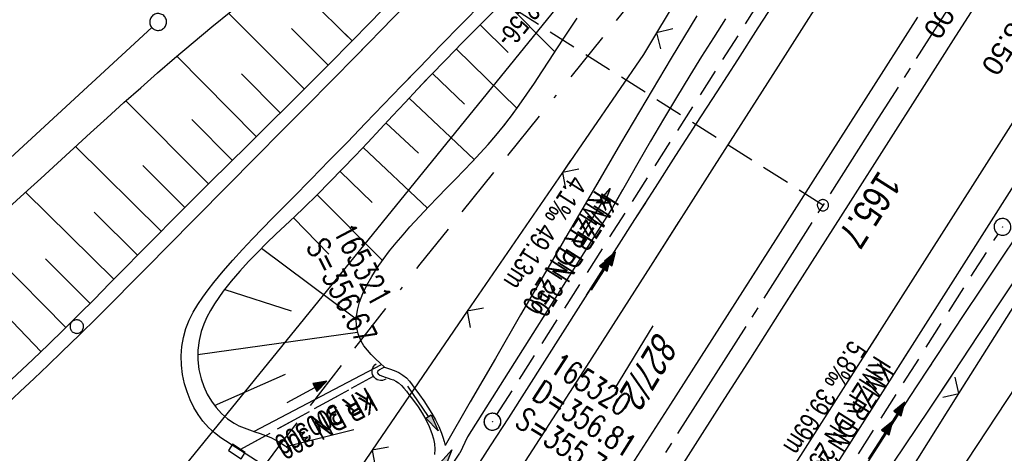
# Model space of a CAD drawing. Extents: x 509601 to 510326, y 459976 to 460916.
# Tile 12 of 39: x 509712 to 509799, y 460137 to 460175. Entities that reach past the tile are written whole.
import ezdxf

# ---------------------------------------------------------------- set-up
doc = ezdxf.new("R2010")
doc.units = 0
doc.header["$LTSCALE"] = 10
doc.header["$MEASUREMENT"] = 0
for name, pattern in [('ACAD_ISO16W100', [73, 15, -6.5, 15, -6.5, 15, -7, 1, -7]), ('ACHSE', [5.5, 4, -0.5, 0.5, -0.5]), ('AUSGEZOGEN', [0]), ('LT00', [0]), ('LT12', [0.4, 0.3, -0.1]), ('LT17', [0.15, 0.1, -0.05]), ('STRICHLINIE2', [0.375, 0.25, -0.125])]:
    doc.linetypes.add(name, pattern=pattern)
doc.layers.get('0').update_dxf_attribs({"linetype": 'LT00'})
for name, color, linetype in [('--EK_FBR', 1, 'LT00'), ('--EK_Halt-Pfeil', 4, 'LT00'), ('--EK_Haltung', 7, 'STRICHLINIE2'), ('--EK_Haltung-Text', 140, 'LT00'), ('--EK_Schacht-Text', 5, 'LT00'), ('--EK_ST-93-1', 30, 'LT17'), ('--EL_DFK_AB_L', 21, 'LT00'), ('--EL_Halt-Pfeil', 4, 'LT00'), ('--EL_Haltung', 182, 'STRICHLINIE2'), ('--EL_Haltung-Text', 182, 'LT00'), ('-AX-093', 35, 'ACHSE'), ('-ST-93-1', 250, 'LT00'), ('ABSTAND', 8, 'LT00'), ('BAB-KABEL', 220, 'ACAD_ISO16W100'), ('BEMAßUNG', 255, 'Continuous'), ('DFK_AB_FLNR', 7, 'Continuous'), ('DFK_AB_L', 21, 'LT00'), ('DFK_GZPKT', 250, 'LT00'), ('DFK_KATASTER', 250, 'LT00'), ('DFK_VERMPKT', 252, 'LT00'), ('DL', 182, 'LT12'), ('DL_PFEIL', 201, 'LT00'), ('DL_TEXT', 182, 'LT00'), ('PFEIL', 140, 'AUSGEZOGEN'), ('V109_AFBR_BAB', 250, 'LT00'), ('V109_BOESCH', 250, 'LT00'), ('V109_BOSCHUNG', 250, 'LT00'), ('V109_GRABEN', 250, 'LT00'), ('V109_KA_PRUF', 182, 'LT00'), ('V109_LD_MARK', 250, 'LT00'), ('V109_SINKK', 182, 'LT00'), ('V109_UK_DURCH', 182, 'LT00'), ('V109_ZAUN', 40, 'LT00'), ('V110_AFBR_BAB', 250, 'LT00'), ('V110_BOESCH', 250, 'LT00'), ('V110_BOSCHUNG', 250, 'LT00'), ('V110_GRABEN', 250, 'LT00'), ('V110_KA_PRUF', 182, 'LT00'), ('V110_LD_MARK', 250, 'LT00'), ('V110_SINKK', 182, 'LT00'), ('V110_UK_DURCH', 182, 'LT00'), ('V110_ZAUN', 40, 'LT00')]:
    doc.layers.add(name, color=color, linetype=linetype)
doc.styles.add('Arial', font='ARIAL.TTF')
doc.styles.add('Beschrift', font='ARIAL.TTF')
doc.styles.add('Haltungsbeschriftung', font='ARIAL.TTF', dxfattribs={"width": 0.75})
doc.styles.add('schachtbeschriftung', font='romans.shx', dxfattribs={"width": 0.75, "height": 2})
doc.styles.get("Standard").update_dxf_attribs({"font": 'ARIAL.TTF'})

# ---------------------------------------------------------------- blocks, each defined once
blk = doc.blocks.new('SYMB7010')
at = {"color": 0, "linetype": 'ByBlock'}
for points in [[(-0.031408, 0.499213), (-0.093728, 0.49134), (-0.15457, 0.475719), (-0.212975, 0.452595), (-0.268021, 0.422333), (-0.31884, 0.385411), (-0.36463, 0.342411), (-0.40467, 0.29401), (-0.438329, 0.240973), (-0.465074, 0.184136), (-0.484486, 0.124395), (-0.496256, 0.062692), (-0.5002, 0)], [(-0.5002, 0), (-0.496256, -0.062692), (-0.484486, -0.124395), (-0.465075, -0.184136), (-0.438329, -0.240973), (-0.404671, -0.29401), (-0.36463, -0.342411), (-0.31884, -0.385411), (-0.268021, -0.422333), (-0.212975, -0.452595), (-0.154571, -0.475719), (-0.093728, -0.49134), (-0.031408, -0.499213), (0.031408, -0.499213)], [(0.5002, 0), (0.496256, 0.062692), (0.484485, 0.124395), (0.465074, 0.184136), (0.438329, 0.240973), (0.40467, 0.29401), (0.36463, 0.342411), (0.31884, 0.385411), (0.268021, 0.422333), (0.212975, 0.452595), (0.15457, 0.475719), (0.093728, 0.49134), (0.031408, 0.499213), (-0.031408, 0.499213)], [(0.031408, -0.499213), (0.093728, -0.491341), (0.15457, -0.475719), (0.212975, -0.452595), (0.268021, -0.422333), (0.31884, -0.385411), (0.36463, -0.342411), (0.404671, -0.294011), (0.438329, -0.240974), (0.465075, -0.184136), (0.484486, -0.124395), (0.496256, -0.062692), (0.500201, 0)]]:
    blk.add_lwpolyline(points, dxfattribs=at)
blk = doc.blocks.new('Pfreil3')
at = {"layer": 'PFEIL'}
blk.add_hatch(color=256, dxfattribs=at).paths.add_polyline_path([(-1.549, 0.273), (-1.549, -0.273), (0, 0)])
for p, q in [((-1.549, 0), (-4.831, 0)), ((-1.549, -0.273), (-1.549, 0.273)), ((-1.549, 0.273), (0, 0)), ((0, 0), (-1.549, -0.273))]:
    blk.add_line(p, q, dxfattribs=at)
blk = doc.blocks.new('SYMB0652')
at = {"color": 0, "linetype": 'ByBlock'}
blk.add_lwpolyline([(-0.15, -0.075), (0.15, -0.075), (0.15, 0.075), (-0.15, 0.075), (-0.15, -0.075)], dxfattribs=at)
blk = doc.blocks.new('SYMB0003')
at = {"color": 0, "linetype": 'ByBlock'}
for p, q in [((-0.015712, 0), (0.010166, 0.012015)), ((0, -0.021257), (-0.015712, 0)), ((0.010166, 0.012015), (0, -0.021257))]:
    blk.add_line(p, q, dxfattribs=at)
for points in [[(-0.031395, 0.499013), (-0.093691, 0.491144), (-0.154509, 0.475528), (-0.21289, 0.452414), (-0.267913, 0.422164), (-0.318712, 0.385257), (-0.364484, 0.342274), (-0.404509, 0.293893), (-0.438154, 0.240877), (-0.464888, 0.184062), (-0.484292, 0.124345), (-0.496058, 0.062667), (-0.5, 0)], [(-0.5, 0), (-0.496058, -0.062667), (-0.484292, -0.124345), (-0.464888, -0.184062), (-0.438154, -0.240877), (-0.404509, -0.293893), (-0.364485, -0.342274), (-0.318712, -0.385257), (-0.267914, -0.422164), (-0.21289, -0.452414), (-0.154509, -0.475529), (-0.093691, -0.491144), (-0.031395, -0.499014), (0.031395, -0.499014)], [(0.5, 0), (0.496057, 0.062667), (0.484292, 0.124345), (0.464888, 0.184062), (0.438153, 0.240877), (0.404509, 0.293893), (0.364484, 0.342274), (0.318712, 0.385257), (0.267913, 0.422164), (0.21289, 0.452414), (0.154509, 0.475528), (0.093691, 0.491144), (0.031395, 0.499013), (-0.031395, 0.499013)], [(0.031395, -0.499014), (0.093691, -0.491144), (0.154509, -0.475529), (0.21289, -0.452414), (0.267914, -0.422164), (0.318712, -0.385257), (0.364485, -0.342274), (0.404509, -0.293893), (0.438154, -0.240877), (0.464889, -0.184062), (0.484292, -0.124345), (0.496058, -0.062667), (0.5, 0)]]:
    blk.add_lwpolyline(points, dxfattribs=at)
blk = doc.blocks.new('SYMB1107')
at = {"color": 0, "linetype": 'ByBlock'}
for points in [[(-0.2, 0), (-0.196157, 0.039018), (-0.184776, 0.076537), (-0.166294, 0.111114), (-0.141421, 0.141421), (-0.111114, 0.166294), (-0.076537, 0.184776), (-0.039018, 0.196157), (0, 0.2)], [(0, 0.2), (0.039018, 0.196157), (0.076537, 0.184776), (0.111114, 0.166294), (0.141421, 0.141421), (0.166294, 0.111114), (0.184776, 0.076537), (0.196157, 0.039018), (0.2, 0)]]:
    blk.add_lwpolyline(points, dxfattribs=at)
blk = doc.blocks.new('SYMB0024')
at = {"color": 0, "linetype": 'ByBlock'}
for p, q in [((-0.5, 0.5), (0, 0)), ((0, 0), (0.5, 0.5))]:
    blk.add_line(p, q, dxfattribs=at)
blk = doc.blocks.new('SYMB0070')
at = {"color": 0, "linetype": 'ByBlock'}
for p, q in [((-0.5, 0), (0.2, 0)), ((0.5, 0), (0.2, 0.1)), ((0.2, 0.1), (0.2, 0)), ((0.468, 0), (0.21, 0.086)), ((0.21, 0.086), (0.21, -0.086)), ((0.21, -0.086), (0.468, 0)), ((0.22, -0.072), (0.437, 0)), ((0.23, -0.058), (0.405, 0)), ((0.24, -0.045), (0.374, 0)), ((0.342, 0), (0.25, 0.031)), ((0.25, 0.031), (0.25, -0.031)), ((0.25, -0.031), (0.342, 0)), ((0.26, -0.017), (0.31, 0)), ((0.27, -0.003), (0.279, 0))]:
    blk.add_line(p, q, dxfattribs=at)
for points in [[(0.2, 0), (0.2, -0.1), (0.5, 0)], [(0.437, 0), (0.22, 0.072), (0.22, -0.072)], [(0.405, 0), (0.23, 0.058), (0.23, -0.058)], [(0.374, 0), (0.24, 0.045), (0.24, -0.045)], [(0.31, 0), (0.26, 0.017), (0.26, -0.017)], [(0.279, 0), (0.27, 0.003), (0.27, -0.003)]]:
    blk.add_lwpolyline(points, dxfattribs=at)
blk = doc.blocks.new('SYMB2')
at = {"color": 0, "linetype": 'ByBlock', "flags": 128}
for points in [[(-0.031395, 0.499013), (-0.093691, 0.491144), (-0.154509, 0.475528), (-0.21289, 0.452414), (-0.267913, 0.422164), (-0.318712, 0.385257), (-0.364484, 0.342274), (-0.404509, 0.293893), (-0.438154, 0.240877), (-0.464888, 0.184062), (-0.484292, 0.124345), (-0.496058, 0.062667), (-0.5, 0)], [(-0.5, 0), (-0.496058, -0.062667), (-0.484292, -0.124345), (-0.464888, -0.184062), (-0.438154, -0.240877), (-0.404509, -0.293893), (-0.364485, -0.342274), (-0.318712, -0.385257), (-0.267914, -0.422164), (-0.21289, -0.452414), (-0.154509, -0.475529), (-0.093691, -0.491144), (-0.031395, -0.499014), (0.031395, -0.499014)], [(0.5, 0), (0.496057, 0.062667), (0.484292, 0.124345), (0.464888, 0.184062), (0.438153, 0.240877), (0.404509, 0.293893), (0.364484, 0.342274), (0.318712, 0.385257), (0.267913, 0.422164), (0.21289, 0.452414), (0.154509, 0.475528), (0.093691, 0.491144), (0.031395, 0.499013), (-0.031395, 0.499013)], [(0.031395, -0.499014), (0.093691, -0.491144), (0.154509, -0.475529), (0.21289, -0.452414), (0.267914, -0.422164), (0.318712, -0.385257), (0.364485, -0.342274), (0.404509, -0.293893), (0.438154, -0.240877), (0.464889, -0.184062), (0.484292, -0.124345), (0.496058, -0.062667), (0.5, 0)]]:
    blk.add_lwpolyline(points, dxfattribs=at)

msp = doc.modelspace()

# ---------------------------------------------------------------- linework, layer by layer
at = {"layer": '--EK_FBR'}
for points in [[(509850.935, 460240.657), (509838.386, 460220.89), (509824.978, 460199.737), (509813.847, 460182.199), (509801.449, 460162.611), (509788.774, 460142.663), (509775.887, 460122.371), (509770.61, 460114.119), (509765.791, 460106.519), (509762.095, 460100.744), (509750.657, 460082.677), (509737.856, 460062.627)], [(509779.098, 460177.264), (509777.268, 460174.42), (509775.436, 460171.577), (509773.603, 460168.734), (509771.772, 460165.891), (509769.943, 460163.046), (509768.117, 460160.199), (509766.297, 460157.349), (509764.693, 460154.826), (509763.091, 460152.302), (509761.491, 460149.776), (509759.891, 460147.251), (509758.288, 460144.727), (509756.68, 460142.207), (509755.067, 460139.69), (509753.445, 460137.178), (509752.488, 460135.705)], [(509745.917, 460176.443), (509743.744, 460174.216), (509741.532, 460171.96), (509739.316, 460169.708), (509737.096, 460167.46), (509734.875, 460165.213), (509732.652, 460162.968), (509729.975, 460160.264), (509727.3, 460157.558), (509724.627, 460154.85), (509723.088, 460153.289), (509721.547, 460151.728), (509720.003, 460150.172), (509718.453, 460148.622), (509716.895, 460147.08), (509715.326, 460145.549), (509714.096, 460144.366), (509712.861, 460143.19), (509711.621, 460142.017), (509710.38, 460140.846)], [(509734.813, 460134.468), (509729.483, 460137.91), (509728.899, 460138.337), (509728.363, 460138.829), (509727.878, 460139.378), (509727.443, 460139.976), (509727.061, 460140.615), (509726.734, 460141.289), (509726.461, 460141.989), (509726.246, 460142.707), (509726.072, 460143.535), (509725.974, 460144.37), (509725.954, 460145.205), (509726.011, 460146.031), (509726.148, 460146.841), (509726.365, 460147.629), (509726.652, 460148.369), (509727.006, 460149.083), (509727.413, 460149.773), (509727.864, 460150.444), (509728.346, 460151.097), (509728.848, 460151.735), (509729.68, 460152.742), (509730.533, 460153.722), (509731.402, 460154.681), (509732.285, 460155.622), (509733.178, 460156.55), (509734.079, 460157.469), (509734.984, 460158.383), (509735.89, 460159.297), (509737.51, 460160.941), (509739.125, 460162.595), (509740.736, 460164.255), (509742.345, 460165.921), (509743.953, 460167.589), (509745.561, 460169.258), (509747.171, 460170.924), (509749.029, 460172.84), (509750.89, 460174.752), (509752.751, 460176.663)], [(509742.409, 460172.854), (509741.532, 460171.96), (509739.316, 460169.708), (509737.096, 460167.46), (509734.875, 460165.213), (509732.652, 460162.968), (509729.975, 460160.264), (509727.3, 460157.558), (509724.627, 460154.85), (509723.088, 460153.289), (509721.548, 460151.728), (509720.004, 460150.172), (509718.453, 460148.622), (509716.895, 460147.08), (509715.326, 460145.549), (509714.096, 460144.366), (509712.861, 460143.19), (509711.621, 460142.017), (509710.38, 460140.846)], [(509734.813, 460134.468), (509729.483, 460137.91), (509728.899, 460138.337), (509728.363, 460138.829), (509727.878, 460139.378), (509727.443, 460139.976), (509727.061, 460140.615), (509726.734, 460141.289), (509726.461, 460141.989), (509726.246, 460142.707), (509726.072, 460143.535), (509725.975, 460144.37), (509725.954, 460145.205), (509726.011, 460146.031), (509726.148, 460146.841), (509726.365, 460147.629), (509726.652, 460148.369), (509727.006, 460149.083), (509727.413, 460149.773), (509727.864, 460150.444), (509728.346, 460151.097), (509728.848, 460151.735), (509729.68, 460152.742), (509730.533, 460153.722), (509731.402, 460154.681), (509732.285, 460155.622), (509733.178, 460156.55), (509734.079, 460157.469), (509734.984, 460158.383), (509735.89, 460159.297), (509737.51, 460160.941), (509739.125, 460162.595), (509740.736, 460164.255), (509742.345, 460165.921), (509743.953, 460167.589), (509745.561, 460169.258), (509746.699, 460170.436)], [(509767.255, 460158.849), (509766.297, 460157.349), (509764.693, 460154.826), (509763.091, 460152.302), (509761.491, 460149.776), (509759.891, 460147.251), (509758.288, 460144.727), (509756.68, 460142.207), (509755.067, 460139.69), (509753.445, 460137.178), (509752.488, 460135.705)], [(509790.672, 460145.65), (509788.774, 460142.663), (509775.887, 460122.371), (509770.61, 460114.119), (509765.791, 460106.519), (509762.095, 460100.744), (509750.657, 460082.677), (509737.856, 460062.627)]]:
    msp.add_lwpolyline(points, dxfattribs=at)
at = {"layer": '--EK_FBR', "color": 2}
for points in [[(509797.833, 460178.39), (509794.843, 460173.675), (509791.852, 460168.96), (509785.514, 460158.988), (509779.164, 460149.023), (509776.602, 460145.009), (509774.04, 460140.996), (509771.478, 460136.983), (509768.918, 460132.969)], [(509791.474, 460175.392), (509788.45, 460170.637), (509785.31, 460165.708), (509782.168, 460160.78), (509779.025, 460155.853), (509775.881, 460150.926), (509772.685, 460145.917), (509769.488, 460140.908), (509766.29, 460135.9)], [(509777.318, 460153.178), (509775.881, 460150.926), (509772.685, 460145.917), (509769.488, 460140.908), (509766.29, 460135.9), (509763.09, 460130.893), (509761.232, 460127.989), (509759.375, 460125.086), (509757.518, 460122.181), (509754.766, 460117.869), (509752.017, 460113.555), (509749.271, 460109.239), (509746.874, 460105.468), (509744.477, 460101.697), (509742.079, 460097.926), (509739.68, 460094.157), (509737.277, 460090.39), (509734.67, 460086.313), (509732.06, 460082.239), (509729.447, 460078.167), (509726.833, 460074.095), (509724.218, 460070.024), (509722.072, 460066.68)], [(509780.624, 460151.314), (509779.164, 460149.023), (509776.603, 460145.009), (509774.04, 460140.996), (509771.479, 460136.983), (509768.918, 460132.969)]]:
    msp.add_lwpolyline(points, dxfattribs=at)
at = {"layer": '--EK_Haltung'}
for p, q in [((509754.042, 460139.971), (509779.594, 460180.171)), ((509778.193, 460123.802), (509798.634, 460156.058)), ((509731.238, 460136.878), (509743.043, 460143.391))]:
    msp.add_line(p, q, dxfattribs=at)
at = {"layer": '--EK_ST-93-1', "ltscale": 2.5}
msp.add_line((509783.051, 460158.625), (509749.29, 460180.078), dxfattribs=at)
at = {"layer": '--EL_DFK_AB_L'}
for p, q in [((509803.798, 460231.077), (509714.973, 460121.502)), ((509786.283, 460121.326), (509852.008, 460221.063))]:
    msp.add_line(p, q, dxfattribs=at)
at = {"layer": '--EL_Haltung'}
for p, q in [((509754.042, 460139.971), (509779.594, 460180.171)), ((509778.193, 460123.802), (509798.634, 460156.058)), ((509731.238, 460136.878), (509743.043, 460143.391))]:
    msp.add_line(p, q, dxfattribs=at)
at = {"layer": '-AX-093', "ltscale": 0.2}
msp.add_lwpolyline([(509989.923, 460487.425), (509976.585, 460465.943), (509963.225, 460444.475), (509949.842, 460423.021), (509936.44, 460401.58), (509923.018, 460380.151), (509909.577, 460358.733), (509896.119, 460337.326), (509882.646, 460315.93), (509869.157, 460294.542), (509855.655, 460273.164), (509842.14, 460251.793), (509828.613, 460230.43), (509815.077, 460209.073), (509801.53, 460187.722), (509787.976, 460166.376), (509774.415, 460145.035), (509760.847, 460123.697), (509747.275, 460102.363), (509733.7, 460081.031), (509717.067, 460054.904)], dxfattribs=at)
at = {"layer": 'BAB-KABEL', "ltscale": 0.03, "flags": 128}
msp.add_lwpolyline([(510190.691, 460849.487), (510190.018, 460847.767), (510183.495, 460836.65), (510180.008, 460830.874), (510176.148, 460823.975), (510174.496, 460821.683), (510167.06, 460811.484), (510163.849, 460807.726), (510158.702, 460798.437), (510145.591, 460775.749), (510145.515, 460775.622), (510139.551, 460766.251), (510127.889, 460745.686), (510116.48, 460725.504), (510103.19, 460703.693), (510088.771, 460679.997), (510076.363, 460660.183), (510061.574, 460635.848), (510045.285, 460608.895), (510034.008, 460589.702), (510024.1, 460573.649), (510002.668, 460537.932), (509987.301, 460513.096), (509974.333, 460492.261), (509961.21, 460471.994), (509950.27, 460455.503), (509943.57, 460445.898), (509931.328, 460428.697), (509923.89, 460415.128), (509914.561, 460398.501), (509908.297, 460386.712), (509894.891, 460365.429), (509878.847, 460339.881), (509861.197, 460311.883), (509843.864, 460284.23), (509828.701, 460259.544), (509819.089, 460252.85), (509809.313, 460236.334), (509794.746, 460212.757), (509792.125, 460209.119), (509771.59, 460183.683), (509747.182, 460153.37), (509734.689, 460137.244), (509730.907, 460132.09), (509733.129, 460114.536), (509731.409, 460108.008), (509724.523, 460095.604), (509711.28, 460076.685), (509702.947, 460063.479)], dxfattribs=at)
at = {"layer": 'DFK_AB_L'}
for p, q in [((509803.798, 460231.077), (509714.973, 460121.502)), ((509786.283, 460121.326), (509852.008, 460221.063))]:
    msp.add_line(p, q, dxfattribs=at)
at = {"layer": 'DFK_KATASTER'}
msp.add_line((509701.582, 460154.398), (509723.339, 460174.442), dxfattribs=at)
at = {"layer": 'DL'}
msp.add_line((509731.238, 460136.878), (509743.043, 460143.391), dxfattribs=at)
at = {"layer": 'V109_AFBR_BAB'}
for points in [[(509850.935, 460240.657), (509838.386, 460220.89), (509824.978, 460199.737), (509813.847, 460182.199), (509801.449, 460162.611), (509788.774, 460142.663), (509775.887, 460122.371), (509770.61, 460114.119), (509765.791, 460106.519), (509762.095, 460100.744), (509750.657, 460082.677), (509737.856, 460062.627)], [(509779.098, 460177.264), (509777.268, 460174.42), (509775.436, 460171.577), (509773.603, 460168.734), (509771.772, 460165.891), (509769.943, 460163.046), (509768.117, 460160.199), (509766.297, 460157.349), (509764.693, 460154.826), (509763.091, 460152.302), (509761.491, 460149.776), (509759.891, 460147.251), (509758.288, 460144.727), (509756.68, 460142.207), (509755.067, 460139.69), (509753.445, 460137.178), (509752.488, 460135.705)], [(509745.917, 460176.443), (509743.744, 460174.216), (509741.532, 460171.96), (509739.316, 460169.708), (509737.096, 460167.46), (509734.875, 460165.213), (509732.652, 460162.968), (509729.975, 460160.264), (509727.3, 460157.558), (509724.627, 460154.85), (509723.088, 460153.289), (509721.547, 460151.728), (509720.003, 460150.172), (509718.453, 460148.622), (509716.895, 460147.08), (509715.326, 460145.549), (509714.096, 460144.366), (509712.861, 460143.19), (509711.621, 460142.017), (509710.38, 460140.846)], [(509734.813, 460134.468), (509729.483, 460137.91), (509728.899, 460138.337), (509728.363, 460138.829), (509727.878, 460139.378), (509727.443, 460139.976), (509727.061, 460140.615), (509726.734, 460141.289), (509726.461, 460141.989), (509726.246, 460142.707), (509726.072, 460143.535), (509725.974, 460144.37), (509725.954, 460145.205), (509726.011, 460146.031), (509726.148, 460146.841), (509726.365, 460147.629), (509726.652, 460148.369), (509727.006, 460149.083), (509727.413, 460149.773), (509727.864, 460150.444), (509728.346, 460151.097), (509728.848, 460151.735), (509729.68, 460152.742), (509730.533, 460153.722), (509731.402, 460154.681), (509732.285, 460155.622), (509733.178, 460156.55), (509734.079, 460157.469), (509734.984, 460158.383), (509735.89, 460159.297), (509737.51, 460160.941), (509739.125, 460162.595), (509740.736, 460164.255), (509742.345, 460165.921), (509743.953, 460167.589), (509745.561, 460169.258), (509747.171, 460170.924), (509749.029, 460172.84), (509750.89, 460174.752), (509752.751, 460176.663)]]:
    msp.add_lwpolyline(points, dxfattribs=at)
at = {"layer": 'V109_AFBR_BAB', "color": 0}
for points in [[(509797.833, 460178.39), (509794.843, 460173.675), (509791.852, 460168.96), (509785.514, 460158.988), (509779.164, 460149.023), (509776.602, 460145.009), (509774.04, 460140.996), (509771.478, 460136.983), (509768.918, 460132.969)], [(509791.474, 460175.392), (509788.45, 460170.637), (509785.31, 460165.708), (509782.168, 460160.78), (509779.025, 460155.853), (509775.881, 460150.926), (509772.685, 460145.917), (509769.488, 460140.908), (509766.29, 460135.9)]]:
    msp.add_lwpolyline(points, dxfattribs=at)
at = {"layer": 'V109_BOESCH'}
for points in [[(509744.462, 460176.663), (509742.82, 460174.965), (509741.013, 460173.117), (509739.195, 460171.279), (509737.37, 460169.449), (509735.539, 460167.625), (509733.704, 460165.804), (509731.868, 460163.985), (509730.213, 460162.345), (509728.559, 460160.704), (509726.909, 460159.06), (509725.262, 460157.411), (509723.622, 460155.756), (509722.272, 460154.385), (509720.925, 460153.012), (509719.577, 460151.639), (509718.226, 460150.269), (509716.87, 460148.906), (509715.505, 460147.551), (509714.129, 460146.207), (509712.735, 460144.872), (509711.33, 460143.548)], [(509710.593, 460158.427), (509711.965, 460159.666), (509713.447, 460161.014), (509714.926, 460162.366), (509716.403, 460163.719), (509717.88, 460165.071), (509719.361, 460166.419), (509720.846, 460167.761), (509722.339, 460169.094), (509723.841, 460170.417), (509725.355, 460171.726), (509727.007, 460173.125), (509728.672, 460174.507), (509730.35, 460175.876)], [(509753.839, 460175.986), (509752.39, 460174.537), (509750.947, 460173.082), (509749.512, 460171.619), (509748.089, 460170.144), (509746.972, 460168.966), (509745.861, 460167.782), (509744.754, 460166.594), (509743.649, 460165.405), (509742.541, 460164.219), (509741.429, 460163.036), (509740.31, 460161.862), (509739.18, 460160.698), (509738.037, 460159.546), (509736.878, 460158.411), (509736.046, 460157.616), (509735.211, 460156.826), (509734.376, 460156.034), (509733.548, 460155.236), (509732.731, 460154.426), (509731.932, 460153.599), (509731.155, 460152.749), (509730.405, 460151.872), (509729.688, 460150.962), (509729.283, 460150.407), (509728.899, 460149.836), (509728.544, 460149.251), (509728.225, 460148.648), (509727.95, 460148.027), (509727.727, 460147.386), (509727.531, 460146.56), (509727.43, 460145.713), (509727.426, 460144.855), (509727.521, 460143.996), (509727.717, 460143.148), (509727.957, 460142.462), (509728.263, 460141.8), (509728.632, 460141.173), (509729.06, 460140.59), (509729.541, 460140.061), (509730.072, 460139.597), (509730.648, 460139.207), (509731.086, 460138.976), (509731.541, 460138.779), (509732.009, 460138.604), (509732.484, 460138.44), (509732.964, 460138.279), (509733.442, 460138.108), (509733.915, 460137.917), (509734.379, 460137.697), (509734.796, 460137.457), (509735.19, 460137.182), (509735.549, 460136.869), (509735.861, 460136.519)], [(509744.049, 460144.196), (509743.639, 460144.567), (509743.239, 460144.941), (509742.859, 460145.32), (509742.511, 460145.706), (509742.205, 460146.102), (509741.951, 460146.51), (509741.68, 460147.157), (509741.542, 460147.834), (509741.527, 460148.537), (509741.623, 460149.261), (509741.82, 460150.001), (509742.106, 460150.754), (509742.471, 460151.514), (509742.903, 460152.278), (509743.392, 460153.041), (509743.926, 460153.798), (509744.496, 460154.546), (509745.089, 460155.279), (509745.695, 460155.994), (509746.303, 460156.686), (509747.146, 460157.615), (509747.97, 460158.497), (509748.778, 460159.341), (509749.568, 460160.154), (509750.34, 460160.944), (509751.096, 460161.719), (509751.835, 460162.488), (509752.557, 460163.258), (509753.262, 460164.037), (509753.951, 460164.832), (509754.623, 460165.652), (509755.332, 460166.573), (509756.025, 460167.525), (509756.706, 460168.504), (509757.378, 460169.503), (509758.045, 460170.516), (509758.71, 460171.538), (509759.376, 460172.562), (509760.048, 460173.583), (509761.195, 460175.282)]]:
    msp.add_lwpolyline(points, dxfattribs=at)
at = {"layer": 'V109_BOSCHUNG'}
for p, q in [((509741.154, 460173.262), (509734.853, 460179.464)), ((509754.676, 460176.822), (509759.206, 460172.301)), ((509736.899, 460168.979), (509730.161, 460175.723)), ((509752.556, 460174.703), (509755.044, 460172.219)), ((509739.028, 460171.111), (509735.766, 460174.358)), ((509750.419, 460172.546), (509755.828, 460167.25)), ((509732.624, 460164.734), (509725.547, 460171.89)), ((509734.764, 460166.855), (509731.302, 460170.337)), ((509748.305, 460170.37), (509751.154, 460167.632)), ((509728.372, 460160.518), (509721.02, 460167.917)), ((509746.219, 460168.164), (509752.023, 460162.687)), ((509730.493, 460162.623), (509726.884, 460166.272)), ((509744.165, 460165.961), (509747.055, 460163.25)), ((509724.159, 460156.299), (509716.547, 460163.851)), ((509742.126, 460163.776), (509747.853, 460158.372)), ((509726.266, 460158.417), (509722.52, 460162.151)), ((509740.092, 460161.636), (509742.947, 460158.877)), ((509719.962, 460152.03), (509712.101, 460159.79)), ((509738.047, 460159.557), (509743.857, 460153.703)), ((509722.063, 460154.172), (509718.192, 460157.992)), ((509735.925, 460157.501), (509739.071, 460154.252)), ((509715.678, 460147.722), (509707.695, 460155.819)), ((509733.105, 460154.8), (509741.526, 460148.498)), ((509717.837, 460149.877), (509713.863, 460153.835)), ((509729.813, 460151.125), (509735.725, 460149.217)), ((509713.473, 460145.576), (509709.501, 460149.716)), ((509727.417, 460145.338), (509741.638, 460147.309)), ((509732.401, 460138.468), (509743.781, 460144.44)), ((509728.898, 460140.796), (509735.24, 460143.567)), ((509735.264, 460137.122), (509741.293, 460138.633))]:
    msp.add_line(p, q, dxfattribs=at)
at = {"layer": 'V109_GRABEN'}
for points in [[(509771.825, 460175.503), (509769.553, 460171.715), (509767.295, 460167.918), (509765.05, 460164.114), (509762.814, 460160.304), (509760.588, 460156.488), (509758.368, 460152.669), (509756.153, 460148.847), (509753.913, 460144.971), (509751.674, 460141.094), (509749.437, 460137.217)], [(509813.487, 460175.713), (509811.833, 460173.255), (509810.187, 460170.792), (509808.546, 460168.325), (509806.908, 460165.857), (509805.271, 460163.388), (509803.632, 460160.92), (509802.016, 460158.494), (509800.398, 460156.069), (509798.779, 460153.645), (509797.161, 460151.22), (509795.546, 460148.794), (509793.936, 460146.364), (509792.332, 460143.93), (509790.736, 460141.491), (509788.914, 460138.682), (509787.103, 460135.867), (509785.301, 460133.045), (509783.507, 460130.219), (509781.718, 460127.389), (509779.932, 460124.556), (509778.149, 460121.723), (509772.034, 460113.261)], [(509774.374, 460175.219), (509773.306, 460173.544), (509772.247, 460171.863), (509771.201, 460170.174), (509770.024, 460168.234), (509768.865, 460166.284), (509767.72, 460164.325), (509766.585, 460162.359), (509765.457, 460160.39), (509764.333, 460158.418), (509751.416, 460138.002), (509750.747, 460136.538)], [(509801.166, 460153.552), (509799.008, 460150.277), (509796.847, 460147.004), (509794.683, 460143.733), (509792.519, 460140.462), (509782.751, 460125.93), (509782.629, 460125.528), (509782.524, 460125.127), (509782.455, 460124.726), (509782.44, 460124.326), (509782.5, 460123.889), (509782.629, 460123.458), (509782.812, 460123.039), (509783.032, 460122.634), (509783.484, 460121.948), (509783.996, 460121.32), (509784.559, 460120.744), (509785.169, 460120.214), (509785.817, 460119.722), (509786.499, 460119.262), (509787.206, 460118.829), (509787.933, 460118.414), (509788.673, 460118.013), (509789.42, 460117.618)], [(509744.049, 460144.196), (509743.8, 460144.074), (509743.584, 460143.952), (509743.436, 460143.831), (509743.389, 460143.712), (509743.462, 460143.597), (509743.628, 460143.488), (509743.849, 460143.389), (509744.086, 460143.302), (509744.359, 460143.214), (509744.603, 460143.137), (509744.826, 460143.057), (509745.032, 460142.96), (509745.292, 460142.787), (509745.537, 460142.57), (509745.771, 460142.322), (509745.995, 460142.052), (509746.212, 460141.775), (509746.631, 460141.218), (509747.025, 460140.664), (509747.388, 460140.104), (509747.717, 460139.526), (509748.005, 460138.922), (509748.248, 460138.282), (509748.384, 460137.823), (509748.48, 460137.353), (509748.52, 460136.884), (509748.489, 460136.425)], [(509744.049, 460144.196), (509744.485, 460144.059), (509744.91, 460143.906), (509745.313, 460143.722), (509745.681, 460143.492), (509745.98, 460143.233), (509746.251, 460142.937), (509746.504, 460142.615), (509746.748, 460142.282), (509747.143, 460141.736), (509747.53, 460141.19), (509747.904, 460140.639), (509748.255, 460140.081), (509748.578, 460139.51), (509748.865, 460138.924), (509749.107, 460138.317), (509749.227, 460137.955), (509749.335, 460137.587), (509749.437, 460137.217)], [(509746.392, 460129.228), (509746.923, 460130.214), (509747.459, 460131.197), (509748.006, 460132.174), (509748.566, 460133.142), (509749.147, 460134.098), (509749.67, 460134.917), (509750.205, 460135.73), (509750.747, 460136.538)]]:
    msp.add_lwpolyline(points, dxfattribs=at)
at = {"layer": 'V109_LD_MARK'}
for points in [[(509725.844, 460049.574), (509728.672, 460054.019), (509735.084, 460064.092), (509741.498, 460074.164), (509747.914, 460084.235), (509754.33, 460094.306), (509760.746, 460104.376), (509767.161, 460114.448), (509773.575, 460124.519), (509779.988, 460134.593), (509786.398, 460144.667), (509797.226, 460161.7), (509808.046, 460178.738), (509818.858, 460195.78), (509829.663, 460212.828), (509840.46, 460229.88), (509851.251, 460246.936)], [(509784.731, 460179.944), (509779.058, 460171.025), (509773.379, 460162.11), (509767.693, 460153.199), (509761.999, 460144.294), (509756.296, 460135.395), (509752.723, 460129.83), (509749.148, 460124.266), (509745.572, 460118.704), (509741.994, 460113.141), (509738.417, 460107.579), (509734.842, 460102.016), (509731.268, 460096.451), (509727.698, 460090.885), (509724.132, 460085.315), (509720.571, 460079.742), (509717.016, 460074.165), (509713.468, 460068.583), (509709.928, 460062.996)]]:
    msp.add_lwpolyline(points, dxfattribs=at)
at = {"layer": 'V109_ZAUN'}
for p, q in [((509775.997, 460186.836), (509768.248, 460173.993)), ((509759.874, 460161.551), (509751.391, 460149.181)), ((509795.159, 460141.863), (509803.151, 460154.557)), ((509787.167, 460129.17), (509795.159, 460141.863)), ((509742.926, 460136.798), (509739.991, 460132.483))]:
    msp.add_line(p, q, dxfattribs=at)
for points in [[(509768.248, 460173.993), (509767.082, 460172.061), (509759.874, 460161.551)], [(509751.391, 460149.181), (509746.248, 460141.682), (509742.926, 460136.798)]]:
    msp.add_lwpolyline(points, dxfattribs=at)
at = {"layer": 'V110_AFBR_BAB'}
for points in [[(509742.409, 460172.854), (509741.532, 460171.96), (509739.316, 460169.708), (509737.096, 460167.46), (509734.875, 460165.213), (509732.652, 460162.968), (509729.975, 460160.264), (509727.3, 460157.558), (509724.627, 460154.85), (509723.088, 460153.289), (509721.548, 460151.728), (509720.004, 460150.172), (509718.453, 460148.622), (509716.895, 460147.08), (509715.326, 460145.549), (509714.096, 460144.366), (509712.861, 460143.19), (509711.621, 460142.017), (509710.38, 460140.846)], [(509734.813, 460134.468), (509729.483, 460137.91), (509728.899, 460138.337), (509728.363, 460138.829), (509727.878, 460139.378), (509727.443, 460139.976), (509727.061, 460140.615), (509726.734, 460141.289), (509726.461, 460141.989), (509726.246, 460142.707), (509726.072, 460143.535), (509725.975, 460144.37), (509725.954, 460145.205), (509726.011, 460146.031), (509726.148, 460146.841), (509726.365, 460147.629), (509726.652, 460148.369), (509727.006, 460149.083), (509727.413, 460149.773), (509727.864, 460150.444), (509728.346, 460151.097), (509728.848, 460151.735), (509729.68, 460152.742), (509730.533, 460153.722), (509731.402, 460154.681), (509732.285, 460155.622), (509733.178, 460156.55), (509734.079, 460157.469), (509734.984, 460158.383), (509735.89, 460159.297), (509737.51, 460160.941), (509739.125, 460162.595), (509740.736, 460164.255), (509742.345, 460165.921), (509743.953, 460167.589), (509745.561, 460169.258), (509746.699, 460170.436)], [(509767.255, 460158.849), (509766.297, 460157.349), (509764.693, 460154.826), (509763.091, 460152.302), (509761.491, 460149.776), (509759.891, 460147.251), (509758.288, 460144.727), (509756.68, 460142.207), (509755.067, 460139.69), (509753.445, 460137.178), (509752.488, 460135.705)], [(509790.672, 460145.65), (509788.774, 460142.663), (509775.887, 460122.371), (509770.61, 460114.119), (509765.791, 460106.519), (509762.095, 460100.744), (509750.657, 460082.677), (509737.856, 460062.627)]]:
    msp.add_lwpolyline(points, dxfattribs=at)
at = {"layer": 'V110_AFBR_BAB', "color": 0}
for points in [[(509777.318, 460153.178), (509775.881, 460150.926), (509772.685, 460145.917), (509769.488, 460140.908), (509766.29, 460135.9), (509763.09, 460130.893), (509761.232, 460127.989), (509759.375, 460125.086), (509757.518, 460122.181), (509754.766, 460117.869), (509752.017, 460113.555), (509749.271, 460109.239), (509746.874, 460105.468), (509744.477, 460101.697), (509742.079, 460097.926), (509739.68, 460094.157), (509737.277, 460090.39), (509734.67, 460086.313), (509732.06, 460082.239), (509729.447, 460078.167), (509726.833, 460074.095), (509724.218, 460070.024), (509722.072, 460066.68)], [(509780.624, 460151.314), (509779.164, 460149.023), (509776.603, 460145.009), (509774.04, 460140.996), (509771.479, 460136.983), (509768.918, 460132.969)]]:
    msp.add_lwpolyline(points, dxfattribs=at)
at = {"layer": 'V110_BOESCH'}
for points in [[(509710.593, 460158.427), (509711.965, 460159.666), (509713.447, 460161.014), (509714.926, 460162.366), (509716.403, 460163.719), (509717.88, 460165.071), (509719.361, 460166.419), (509720.847, 460167.761), (509722.339, 460169.094), (509723.841, 460170.417), (509725.355, 460171.726), (509727.007, 460173.125), (509728.672, 460174.507), (509730.35, 460175.876), (509732.037, 460177.233), (509733.117, 460178.091)], [(509741.343, 460173.455), (509741.013, 460173.117), (509739.195, 460171.279), (509737.37, 460169.449), (509735.539, 460167.625), (509733.704, 460165.804), (509731.868, 460163.985), (509730.213, 460162.345), (509728.559, 460160.704), (509726.909, 460159.06), (509725.262, 460157.411), (509723.622, 460155.756), (509722.272, 460154.385), (509720.925, 460153.012), (509719.577, 460151.639), (509718.226, 460150.269), (509716.87, 460148.906), (509715.505, 460147.551), (509714.129, 460146.207), (509712.735, 460144.872), (509711.33, 460143.547), (509709.917, 460142.232), (509708.498, 460140.922), (509707.077, 460139.615)], [(509747.785, 460169.824), (509746.972, 460168.966), (509745.861, 460167.782), (509744.754, 460166.594), (509743.649, 460165.405), (509742.541, 460164.219), (509741.429, 460163.036), (509740.31, 460161.862), (509739.18, 460160.698), (509738.037, 460159.546), (509736.878, 460158.411), (509736.046, 460157.616), (509735.211, 460156.826), (509734.376, 460156.034), (509733.548, 460155.236), (509732.731, 460154.426), (509731.932, 460153.599), (509731.155, 460152.749), (509730.405, 460151.872), (509729.688, 460150.962), (509729.283, 460150.407), (509728.899, 460149.836), (509728.544, 460149.251), (509728.225, 460148.648), (509727.95, 460148.027), (509727.727, 460147.386), (509727.531, 460146.56), (509727.43, 460145.713), (509727.426, 460144.855), (509727.521, 460143.996), (509727.717, 460143.148), (509727.957, 460142.462), (509728.263, 460141.8), (509728.632, 460141.173), (509729.06, 460140.59), (509729.541, 460140.061), (509730.072, 460139.597), (509730.648, 460139.207), (509731.086, 460138.976), (509731.541, 460138.779), (509732.009, 460138.604), (509732.484, 460138.44), (509732.964, 460138.279), (509733.442, 460138.108), (509733.915, 460137.917), (509734.379, 460137.697), (509734.796, 460137.457), (509735.19, 460137.182), (509735.549, 460136.869), (509735.861, 460136.519)], [(509744.05, 460144.196), (509743.639, 460144.567), (509743.239, 460144.941), (509742.859, 460145.32), (509742.511, 460145.706), (509742.205, 460146.102), (509741.951, 460146.51), (509741.68, 460147.157), (509741.542, 460147.834), (509741.527, 460148.537), (509741.623, 460149.261), (509741.82, 460150.001), (509742.106, 460150.754), (509742.471, 460151.514), (509742.903, 460152.278), (509743.392, 460153.041), (509743.926, 460153.798), (509744.496, 460154.546), (509745.089, 460155.279), (509745.695, 460155.994), (509746.303, 460156.686), (509747.146, 460157.615), (509747.971, 460158.497), (509748.778, 460159.341), (509749.568, 460160.154), (509750.34, 460160.944), (509751.096, 460161.72), (509751.835, 460162.488), (509752.557, 460163.258), (509753.262, 460164.037), (509753.951, 460164.832), (509754.623, 460165.652), (509754.793, 460165.873)]]:
    msp.add_lwpolyline(points, dxfattribs=at)
at = {"layer": 'V110_BOSCHUNG'}
for p, q in [((509736.899, 460168.979), (509730.161, 460175.723)), ((509739.028, 460171.111), (509735.766, 460174.358)), ((509741.154, 460173.262), (509740.443, 460173.962)), ((509732.624, 460164.734), (509725.547, 460171.89)), ((509734.764, 460166.855), (509731.302, 460170.337)), ((509728.372, 460160.518), (509721.02, 460167.917)), ((509746.219, 460168.164), (509752.023, 460162.687)), ((509750.416, 460168.341), (509751.154, 460167.632)), ((509730.493, 460162.623), (509726.884, 460166.272)), ((509744.165, 460165.961), (509747.055, 460163.25)), ((509724.159, 460156.3), (509716.547, 460163.851)), ((509742.126, 460163.776), (509747.853, 460158.372)), ((509726.266, 460158.417), (509722.52, 460162.151)), ((509740.092, 460161.636), (509742.947, 460158.877)), ((509719.962, 460152.03), (509712.101, 460159.79)), ((509738.047, 460159.557), (509743.857, 460153.703)), ((509722.063, 460154.172), (509718.192, 460157.992)), ((509735.925, 460157.501), (509739.071, 460154.252)), ((509715.678, 460147.722), (509707.695, 460155.819)), ((509733.105, 460154.8), (509741.526, 460148.498)), ((509717.837, 460149.876), (509713.863, 460153.835)), ((509729.813, 460151.125), (509735.725, 460149.217)), ((509713.473, 460145.576), (509709.501, 460149.716)), ((509727.417, 460145.338), (509741.638, 460147.309)), ((509732.401, 460138.468), (509743.781, 460144.44)), ((509728.898, 460140.796), (509735.24, 460143.567)), ((509735.264, 460137.122), (509741.293, 460138.633))]:
    msp.add_line(p, q, dxfattribs=at)
at = {"layer": 'V110_GRABEN'}
for points in [[(509763.277, 460161.092), (509762.814, 460160.304), (509760.588, 460156.488), (509758.368, 460152.669), (509756.153, 460148.847), (509753.913, 460144.971), (509751.674, 460141.094), (509749.437, 460137.217)], [(509765.23, 460159.991), (509764.333, 460158.418), (509751.416, 460138.002), (509750.747, 460136.538)], [(509744.05, 460144.196), (509743.8, 460144.074), (509743.584, 460143.952), (509743.436, 460143.831), (509743.389, 460143.712), (509743.462, 460143.597), (509743.628, 460143.488), (509743.849, 460143.389), (509744.086, 460143.302), (509744.359, 460143.214), (509744.603, 460143.137), (509744.826, 460143.057), (509745.033, 460142.96), (509745.292, 460142.787), (509745.538, 460142.57), (509745.771, 460142.322), (509745.995, 460142.052), (509746.212, 460141.775), (509746.631, 460141.218), (509747.025, 460140.664), (509747.388, 460140.104), (509747.717, 460139.526), (509748.005, 460138.922), (509748.248, 460138.282), (509748.384, 460137.823), (509748.48, 460137.353), (509748.52, 460136.884), (509748.489, 460136.425)], [(509744.05, 460144.196), (509744.486, 460144.059), (509744.91, 460143.906), (509745.313, 460143.722), (509745.681, 460143.492), (509745.98, 460143.233), (509746.251, 460142.937), (509746.504, 460142.615), (509746.748, 460142.282), (509747.143, 460141.736), (509747.53, 460141.19), (509747.904, 460140.639), (509748.256, 460140.081), (509748.578, 460139.51), (509748.865, 460138.924), (509749.108, 460138.317), (509749.227, 460137.955), (509749.335, 460137.587), (509749.437, 460137.217)], [(509792.709, 460144.502), (509792.332, 460143.93), (509790.736, 460141.491), (509788.914, 460138.682), (509787.103, 460135.867), (509785.301, 460133.045), (509783.507, 460130.219), (509781.718, 460127.389), (509779.932, 460124.556), (509778.149, 460121.723), (509772.035, 460113.26)], [(509794.518, 460143.483), (509792.519, 460140.462), (509782.751, 460125.93), (509782.629, 460125.528), (509782.524, 460125.127), (509782.455, 460124.726), (509782.44, 460124.326), (509782.5, 460123.889), (509782.629, 460123.458), (509782.812, 460123.039), (509783.032, 460122.634), (509783.484, 460121.948), (509783.996, 460121.32), (509784.559, 460120.744), (509785.169, 460120.214), (509785.817, 460119.722), (509786.499, 460119.262), (509787.206, 460118.829), (509787.933, 460118.414), (509788.673, 460118.013), (509789.42, 460117.618)], [(509746.392, 460129.228), (509746.923, 460130.214), (509747.46, 460131.197), (509748.006, 460132.174), (509748.566, 460133.142), (509749.147, 460134.098), (509749.67, 460134.917), (509750.206, 460135.73), (509750.747, 460136.538)]]:
    msp.add_lwpolyline(points, dxfattribs=at)
at = {"layer": 'V110_LD_MARK'}
for points in [[(509770.229, 460157.173), (509767.693, 460153.199), (509761.999, 460144.294), (509756.296, 460135.395), (509752.723, 460129.83), (509749.148, 460124.266), (509745.572, 460118.704), (509741.994, 460113.141), (509738.417, 460107.579), (509734.842, 460102.016), (509731.268, 460096.451), (509727.698, 460090.885), (509724.132, 460085.315), (509720.571, 460079.742), (509717.016, 460074.165), (509713.468, 460068.583), (509709.928, 460062.996), (509708.214, 460060.28)], [(509725.844, 460049.574), (509728.672, 460054.019), (509735.084, 460064.092), (509741.498, 460074.164), (509747.914, 460084.235), (509754.33, 460094.306), (509760.746, 460104.377), (509767.161, 460114.448), (509773.575, 460124.519), (509779.988, 460134.592), (509786.398, 460144.667), (509787.986, 460147.165)]]:
    msp.add_lwpolyline(points, dxfattribs=at)
at = {"layer": 'V110_ZAUN'}
for p, q in [((509760.596, 460162.603), (509759.874, 460161.551)), ((509759.874, 460161.551), (509751.391, 460149.181)), ((509795.159, 460141.863), (509795.743, 460142.792)), ((509787.167, 460129.17), (509795.159, 460141.863)), ((509742.926, 460136.798), (509739.991, 460132.483))]:
    msp.add_line(p, q, dxfattribs=at)
msp.add_lwpolyline([(509751.391, 460149.181), (509746.248, 460141.682), (509742.926, 460136.798)], dxfattribs=at)

# ---------------------------------------------------------------- block references
at = {"layer": '--EK_Halt-Pfeil', "zscale": 4}
for p, xscale, yscale, rotation in [((509763.529, 460152.759), 3.999999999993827, 4, 57.55840999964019), ((509737.133, 460142.007), 4.000000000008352, 4.000000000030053, 28.45019025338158), ((509789.258, 460139.395), 4.000000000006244, 4, 57.63822999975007)]:
    msp.add_blockref('SYMB0070', p, dxfattribs=dict(at, xscale=xscale, yscale=yscale, rotation=rotation))
at = {"layer": '--EL_Halt-Pfeil', "zscale": 4}
for p, xscale, yscale, rotation in [((509763.091, 460152.302), 3.999999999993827, 4, 57.55840999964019), ((509737.133, 460142.007), 4.000000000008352, 4.000000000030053, 28.45019025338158), ((509788.188, 460137.706), 4.000000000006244, 4, 57.63822999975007)]:
    msp.add_blockref('SYMB0070', p, dxfattribs=dict(at, xscale=xscale, yscale=yscale, rotation=rotation))
at = {"layer": '-ST-93-1', "rotation": 274.1956499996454}
msp.add_blockref('SYMB2', (509783.051, 460158.625), dxfattribs=at)
at = {"layer": 'DFK_GZPKT', "xscale": 1.500000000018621, "yscale": 1.5, "zscale": 1.5, "rotation": 264.7377099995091}
msp.add_blockref('SYMB7010', (509723.89, 460174.95), dxfattribs=at)
at = {"layer": 'DFK_VERMPKT', "xscale": 1.200000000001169, "yscale": 1.200000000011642, "zscale": 1.2, "rotation": 264.7377100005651}
msp.add_blockref('SYMB7010', (509716.65, 460147.809), dxfattribs=at)
at = {"layer": 'DL_PFEIL', "xscale": 4.000000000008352, "yscale": 4.000000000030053, "zscale": 4, "rotation": 28.45019025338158}
msp.add_blockref('SYMB0070', (509737.133, 460142.007), dxfattribs=at)
at = {"layer": 'PFEIL'}
for p, rotation in [((509764.133, 460160.114), 58.60170003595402), ((509748.821, 460138.512), 304.1754779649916), ((509750.035, 460136.843), 58.48057299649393)]:
    msp.add_blockref('Pfreil3', p, dxfattribs=dict(at, rotation=rotation))
at = {"layer": 'V109_KA_PRUF', "xscale": 1.500000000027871, "yscale": 1.5, "zscale": 1.5, "rotation": 238.730399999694}
for p in [(509799.035, 460156.692), (509753.64, 460139.338)]:
    msp.add_blockref('SYMB0003', p, dxfattribs=at)
at = {"layer": 'V109_SINKK', "xscale": 4.500000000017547, "yscale": 4.499999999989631, "zscale": 4.5, "rotation": 327.1462769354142}
msp.add_blockref('SYMB0652', (509730.899, 460136.69), dxfattribs=at)
at = {"layer": 'V109_UK_DURCH', "xscale": 3.999999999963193, "yscale": 4.000000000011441, "zscale": 4, "rotation": 121.3994284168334}
msp.add_blockref('SYMB1107', (509743.726, 460143.807), dxfattribs=at)
at = {"layer": 'V109_ZAUN', "yscale": 2.099999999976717, "zscale": 2.1}
for p, xscale, rotation in [((509768.248, 460173.993), 2.099999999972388, 238.8947600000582), ((509759.874, 460161.551), 2.1000000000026, 235.5569699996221), ((509751.391, 460149.181), 2.1000000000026, 235.5569699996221), ((509795.159, 460141.863), 2.100000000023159, 57.80363999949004), ((509742.926, 460136.798), 2.100000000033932, 235.7740399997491)]:
    msp.add_blockref('SYMB0024', p, dxfattribs=dict(at, xscale=xscale, rotation=rotation))
at = {"layer": 'V110_KA_PRUF', "xscale": 1.499999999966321, "yscale": 1.5, "zscale": 1.5, "rotation": 240.5925000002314}
msp.add_blockref('SYMB0003', (509753.64, 460139.338), dxfattribs=at)
at = {"layer": 'V110_SINKK', "xscale": 4.499999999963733, "yscale": 4.5, "zscale": 4.5, "rotation": 327.1464157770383}
msp.add_blockref('SYMB0652', (509730.899, 460136.69), dxfattribs=at)
at = {"layer": 'V110_UK_DURCH', "xscale": 3.999999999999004, "yscale": 4, "zscale": 4, "rotation": 121.3994}
msp.add_blockref('SYMB1107', (509743.726, 460143.807), dxfattribs=at)
at = {"layer": 'V110_ZAUN', "yscale": 2.099999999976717, "zscale": 2.1}
for p, xscale, rotation in [((509759.874, 460161.551), 2.099999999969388, 235.5573300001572), ((509751.391, 460149.181), 2.099999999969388, 235.5573300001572), ((509795.159, 460141.863), 2.099999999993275, 57.80430999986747), ((509742.926, 460136.798), 2.099999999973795, 235.7748400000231)]:
    msp.add_blockref('SYMB0024', p, dxfattribs=dict(at, xscale=xscale, rotation=rotation))

# ---------------------------------------------------------------- texts
at = {"layer": '--EK_Haltung-Text', "style": 'Haltungsbeschriftung', "width": 0.75}
for s, rotation, p in [('4.1‰ 49.13m', -122.44158, (509760.635, 460161.408)), ('KMZR DN 250', -122.44158, (509762.796, 460160.035)), ('5.8‰ 39.69m', -122.36178, (509785.509, 460146.69)), ('KMZR DN 250', -122.36178, (509787.671, 460145.319)), ('KR DN 300', 208.42965, (509742.739, 460142.011))]:
    msp.add_text(s, height=1.8, rotation=rotation, dxfattribs=at).set_placement(p)
at = {"layer": '--EK_Schacht-Text', "style": 'schachtbeschriftung', "width": 0.75}
for s, rotation, p in [('165321', 297.45431, (509739.428, 460156.304)), ('S=356.67', 297.45431, (509737.041, 460154.985)), ('165320', -32.44158, (509758.609, 460143.893)), ('D=356.81', -32.44158, (509757.064, 460141.463)), ('S=355.71', -32.44158, (509755.519, 460139.032))]:
    msp.add_text(s, height=2, rotation=rotation, dxfattribs=at).set_placement(p)
at = {"layer": '--EL_Haltung-Text', "style": 'Haltungsbeschriftung', "width": 0.75}
for s, rotation, p in [('KMZR DN 250', -122.44158, (509763.467, 460159.829)), ('KMZR DN 250', -122.36178, (509787.989, 460144.681)), ('KR DN 300', 208.42965, (509742.463, 460142.451))]:
    msp.add_text(s, height=1.8, rotation=rotation, dxfattribs=at).set_placement(p)
at = {"layer": '-ST-93-1', "style": 'Beschrift', "width": 0.8}
msp.add_text('  165.7', height=2.5, rotation=-122.43204, dxfattribs=at).set_placement((509788.87, 460163.119))
at = {"layer": 'ABSTAND', "width": 0.75}
msp.add_text(' -142.56-', height=1.8, rotation=-129.03093, dxfattribs=at).set_placement((509758.686, 460179.424))
at = {"layer": 'BEMAßUNG', "char_height": 1.8, "attachment_point": 5, "rotation": 237.5757, "style": 'Arial'}
for s, insert in [('\\A1;4.00', (509793.963, 460175.803)), ('\\A1;8.50', (509799.126, 460172.561))]:
    msp.add_mtext(s, dxfattribs=dict(at, insert=insert))
at = {"layer": 'DFK_AB_FLNR', "oblique": 13.754, "width": 0.75}
msp.add_text('%%U827/2', height=2.5, rotation=238.7304, dxfattribs=at).set_placement((509768.284, 460147.501))
at = {"layer": 'DL_TEXT', "style": 'Haltungsbeschriftung', "width": 0.75}
msp.add_text('KR 300', height=1.8, rotation=207.33876, dxfattribs=at).set_placement((509742.463, 460142.451))

doc.saveas('drawing.dxf')
